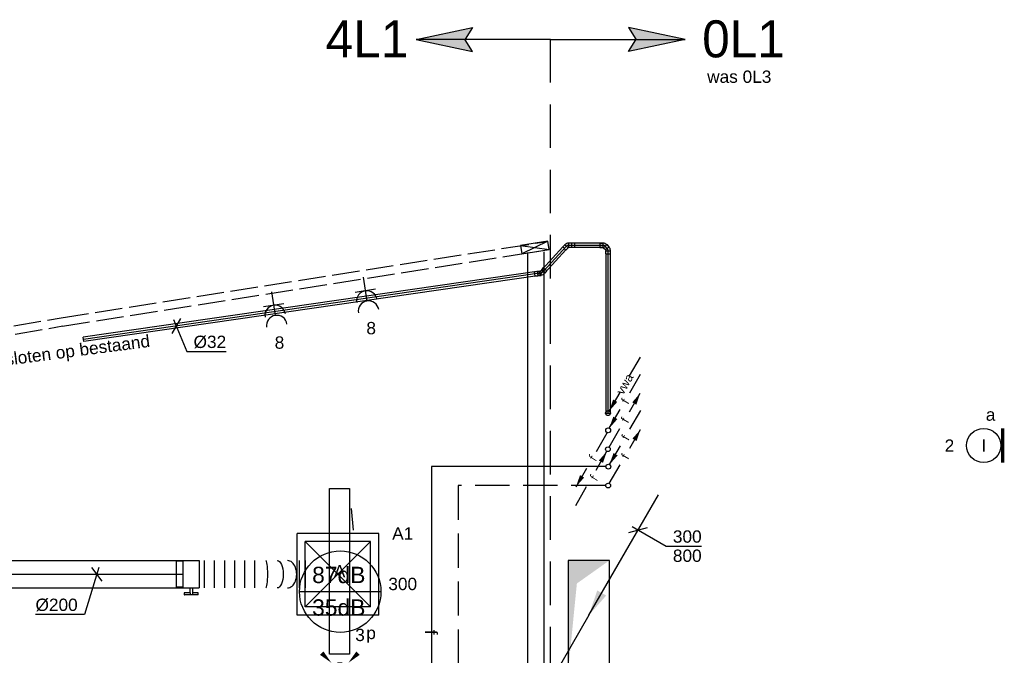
# Model space of a CAD drawing. Extents: x -257677 to 221252, y -185516 to 120782.
# Tile 126 of 171: x -28811 to -21633, y -44049 to -39413. Entities that reach past the tile are written whole.
import ezdxf
from ezdxf.enums import TextEntityAlignment as Align
from ezdxf.lldxf.tags import DXFTag

# ---------------------------------------------------------------- set-up
doc = ezdxf.new("R2010")
doc.units = 0
doc.header["$LTSCALE"] = 50
for name, pattern in [('2322140', [45, 40, -5]), ('2322203', [45, 5, -2, 5, -2, 5, -2, 5, -2, 5, -2, 5, -5]), ('E_GOOT1', [2000, 1000, 1000]), ('E_GOOT3', [5, 4, -1]), ('HIDDEN', [9.524999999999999, 6.35, -3.175])]:
    doc.linetypes.add(name, pattern=pattern)
doc.layers.get('0').update_dxf_attribs({"linetype": 'CONTINUOUS'})
for name, color, linetype in [('brandmelddecibels', 3, 'CONTINUOUS'), ('EL6131--', 2, 'CONTINUOUS'), ('EL6131--_LB', 2, 'CONTINUOUS'), ('EL6131--_WG', 2, 'CONTINUOUS'), ('EL6222--', 3, 'CONTINUOUS'), ('EL6311--', 3, 'CONTINUOUS'), ('EL6522--', 3, 'CONTINUOUS'), ('EM6131--', 1, 'CONTINUOUS'), ('WL524---_D', 153, 'CONTINUOUS'), ('WL524---_HARTLIJN', 8, 'CONTINUOUS'), ('WL5448--', 4, 'CONTINUOUS'), ('WL570---_TOEVOER', 3, 'CONTINUOUS'), ('WL570---_TOEVOER_HL', 8, 'CONTINUOUS'), ('WL570---_TOEVOER_RST', 2, 'CONTINUOUS'), ('WL570---_TOEVOER_RST_HL', 1, 'CONTINUOUS'), ('WM524---', 1, 'CONTINUOUS'), ('WM5448--', 1, 'CONTINUOUS'), ('WM570---_TOEVOER', 1, 'CONTINUOUS'), ('WM570---_TOEVOER_PR', 1, 'CONTINUOUS'), ('WM570---_TOEVOER_RST_PR', 1, 'CONTINUOUS')]:
    doc.layers.add(name, color=color, linetype=linetype)
doc.styles.add('BURO-018', font='ARIAL.TTF', dxfattribs={"height": 63})
doc.styles.add('ISO25', font='ISO', dxfattribs={"width": 0.9})
tags = doc.linetypes.add('CENTER2', pattern=[28.575000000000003, 19.05, -3.175, 3.175, -3.175]).pattern_tags.tags
tags[10:11] = [DXFTag(74, 4), DXFTag(75, 0), DXFTag(340, '0'), DXFTag(46, 1.0), DXFTag(50, 0.0), DXFTag(44, 0.0), DXFTag(45, 0.0)]
tags[8:9] = [DXFTag(74, 4), DXFTag(75, 0), DXFTag(340, '0'), DXFTag(46, 1.0), DXFTag(50, 0.0), DXFTag(44, 0.0), DXFTag(45, 0.0)]
tags[6:7] = [DXFTag(74, 4), DXFTag(75, 0), DXFTag(340, '0'), DXFTag(46, 1.0), DXFTag(50, 0.0), DXFTag(44, 0.0), DXFTag(45, 0.0)]
tags[4:5] = [DXFTag(74, 4), DXFTag(75, 0), DXFTag(340, '0'), DXFTag(46, 1.0), DXFTag(50, 0.0), DXFTag(44, 0.0), DXFTag(45, 0.0)]

# ---------------------------------------------------------------- blocks, each defined once
blk = doc.blocks.new('E00172')
at = {"color": 0, "linetype": 'Continuous', "const_width": 0.5}
blk.add_lwpolyline([(-2.5, 0.75), (2.5, 0.75)], dxfattribs=at)
at = {"color": 0, "linetype": 'Continuous'}
blk.add_circle((0, 3.5), 2.5, dxfattribs=at)
at = {"color": 0, "linetype": 'Continuous', "style": 'BURO-018'}
for tag, p in [('E_GKAST', (0, 11.5)), ('E_GROEP', (0, 8.5)), ('E_SGROEP', (4.5, 8.5)), ('E_ARMCODE', (0, 3.5)), ('E_SLET', (4.5, 2.5))]:
    blk.add_attdef(tag, text='', height=1.8, dxfattribs=at).set_placement(p, align=Align.MIDDLE)
blk = doc.blocks.new('E001611207146')
at = {"color": 0}
for p, q in [((-12.07, -1.46), (-12.07, 1.46)), ((-12.07, 1.46), (12.07, 1.46)), ((12.07, 1.46), (12.07, -1.46)), ((12.07, -1.46), (-12.07, -1.46))]:
    blk.add_line(p, q, dxfattribs=at)
at = {"color": 0, "linetype": 'Continuous', "style": 'BURO-018'}
for tag, p in [('E_GKAST', (0, 8)), ('E_GROEP', (0, 5)), ('E_SGROEP', (4.5, 5)), ('E_ARMCODE', (0, 0)), ('E_SLET', (4.5, -3))]:
    blk.add_attdef(tag, text='', height=1.8, dxfattribs=at).set_placement(p, align=Align.MIDDLE)
blk = doc.blocks.new('E00411')
at = {"color": 0, "linetype": 'Continuous'}
blk.add_circle((0, 0), 1.25, dxfattribs=at)
for points in [[(-2.891705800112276, 2.395768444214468), (-2.395768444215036, 2.891705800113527), (-1.237436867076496, 1.237436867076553)], [(2.395768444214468, 2.891705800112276), (2.891705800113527, 2.395768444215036), (1.237436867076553, 1.237436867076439)], [(-2.395768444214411, -2.891705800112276), (-2.89170580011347, -2.395768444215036), (-1.237436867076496, -1.237436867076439)], [(2.89170580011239, -2.395768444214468), (2.395768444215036, -2.891705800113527), (1.237436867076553, -1.237436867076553)]]:
    blk.add_solid(points, dxfattribs=at)
at = {"color": 0, "linetype": 'Continuous', "style": 'BURO-018'}
for tag, height, p in [('E_SLET1', 1.8, (-2.842e-13, 4.641705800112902)), ('E_GROEP', 1.799999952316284, (0, 0)), ('E_GKAST', 1.799999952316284, (0, 0))]:
    blk.add_attdef(tag, text='', height=height, dxfattribs=at).set_placement(p, align=Align.MIDDLE)
at = {"color": 0, "linetype": 'Continuous', "style": 'BURO-018', "flags": 1}
for tag in ['E_MATCODE', 'E_SGROEP']:
    blk.add_attdef(tag, text='', height=1.799999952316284, dxfattribs=at).set_placement((0, 0), align=Align.MIDDLE)
blk = doc.blocks.new('*U736')
at = {"color": 0, "ltscale": 10}
for p, q in [((0, 60, -2730), (4789.911161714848, 59.99999999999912, -2730)), ((0, -60, -2730), (4789.911161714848, -60.00000000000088, -2730))]:
    blk.add_line(p, q, dxfattribs=at)
at = {"layer": 'EM6131--', "color": 1, "style": 'BURO-018'}
blk.add_attdef('POSNR', text='', height=90, dxfattribs=at).set_placement((0, 0), align=Align.MIDDLE)
blk = doc.blocks.new('E00112')
at = {"color": 0, "linetype": 'Continuous'}
for p, q in [((0, 1), (-1, 1)), ((-1, 1), (-1, 0)), ((-1, 0), (0, 1)), ((-1, 1), (0, 0)), ((0, 0), (0, 1)), ((-1, 0), (0, 0))]:
    blk.add_line(p, q, dxfattribs=at)
blk = doc.blocks.new('111304A')
at = {"color": 0, "linetype": 'Continuous'}
for p, q in [((0, 1), (0, 4.5)), ((-1.5, 3), (1.5, 3))]:
    blk.add_line(p, q, dxfattribs=at)
for centre in [(0, 6), (0, 4.5)]:
    blk.add_arc(centre, 1.5, 180, 0, dxfattribs=at)
at = {"color": 0, "linetype": 'Continuous', "style": 'BURO-018'}
for tag, p in [('E_GKAST', (0, 11.5)), ('E_GROEP', (0, 8.5)), ('E_SGROEP', (4.5, 8.5))]:
    blk.add_attdef(tag, text='', height=1.8, dxfattribs=at).set_placement(p, align=Align.MIDDLE)
at = {"color": 0, "linetype": 'Continuous', "style": 'BURO-018', "flags": 1}
for tag, height, p in [('E_VERMCODE', 1.8, (13, 8.5)), ('E_MATCODE', 1.799999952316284, (0, 0))]:
    blk.add_attdef(tag, text='', height=height, dxfattribs=at).set_placement(p, align=Align.MIDDLE)
blk = doc.blocks.new('LDV1')
at = {"color": 0, "linetype": 'Continuous'}
for p, q in [((4.5, 7.794228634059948), (6.75, 11.69134295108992)), ((0.25, 0.4330127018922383), (2.5, 4.330127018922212))]:
    blk.add_line(p, q, dxfattribs=at)
blk.add_lwpolyline([(6.749999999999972, 11.69134295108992, 0, 1, 0), (5.499999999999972, 9.526279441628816, 1, 1, 0)], format="xyseb", dxfattribs=at)
blk.add_circle((0, 0), 0.5, dxfattribs=at)
at = {"color": 0, "linetype": 'Continuous', "style": 'BURO-018'}
blk.add_attdef('LD_TEXT1', text='', height=1.8, rotation=59.99999999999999, dxfattribs=at).set_placement((3.5, 6.06217782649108), align=Align.MIDDLE)
blk = doc.blocks.new('LDV3')
at = {"color": 0, "linetype": 'Continuous'}
for p, q in [((4.5, 7.794228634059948), (6.75, 11.69134295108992)), ((0.25, 0.4330127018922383), (2.500000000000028, 4.330127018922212))]:
    blk.add_line(p, q, dxfattribs=at)
blk.add_lwpolyline([(0.2500000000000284, 0.4330127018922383, 0, 1, 0), (1.500000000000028, 2.598076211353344, 1, 1, 0)], format="xyseb", dxfattribs=at)
blk.add_circle((0, 0), 0.5, dxfattribs=at)
at = {"color": 0, "linetype": 'Continuous', "style": 'BURO-018'}
blk.add_attdef('LD_TEXT1', text='', height=1.8, rotation=59.99999999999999, dxfattribs=at).set_placement((3.5, 6.06217782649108), align=Align.MIDDLE)
blk = doc.blocks.new('*U1005')
at = {"ltscale": 10}
for points in [[(150, 400), (-150, 400), (-150, -400), (-87, 232)], [(0, 0), (61.39982926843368, 181.3242344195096), (126.3314817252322, 143.8359264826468)], [(-507.0000092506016, -878.1497540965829), (-445.6001799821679, -696.8255196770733), (-380.6685275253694, -734.3138276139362)]]:
    blk.add_hatch(color=2, dxfattribs=at).paths.add_polyline_path(points)
at = {"color": 2, "ltscale": 10}
for q in [(507.0000092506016, 878.1497540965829, -3600), (-507.0000092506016, -878.1497540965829, -3600)]:
    blk.add_line((0, 0, -3600), q, dxfattribs=at)
at = {"color": 0, "ltscale": 10}
for p, q in [((150, 400, -3600), (-150, 400, -3600)), ((-150, 400, -3600), (-150, -400, -3600)), ((150, -400, -3600), (150, 400, -3600)), ((-150, -400, -3600), (150, -400, -3600))]:
    blk.add_line(p, q, dxfattribs=at)
at = {"layer": 'WM570---_TOEVOER_PR', "color": 1, "style": 'BURO-018'}
blk.add_attdef('POSNR', text='', height=90, dxfattribs=at).set_placement((0, 0), align=Align.MIDDLE)
blk = doc.blocks.new('*U1006')
at = {"layer": 'WM570---_TOEVOER', "color": 0, "ltscale": 10}
for p, q in [((-68.30127038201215, -18.30126946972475), (68.30127038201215, 18.30126946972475)), ((-43.30126992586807, 25.00000045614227), (203.6130638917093, -117.5560601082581)), ((203.6130638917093, -117.5560601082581), (463.3879615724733, -117.5560601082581))]:
    blk.add_line(p, q, dxfattribs=at)
at = {"layer": 'WM570---_TOEVOER', "color": 0, "style": 'BURO-018'}
for s, p in [('300', (253.6130638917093, -92.55606010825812)), ('800', (253.6130638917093, -232.5560601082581))]:
    blk.add_text(s, height=90, dxfattribs=at).set_placement(p)
blk = doc.blocks.new('*U1664')
at = {"color": 0, "ltscale": 10}
for p, q in [((297.5, 297.5, -2865), (-297.5, 297.5, -2865)), ((-297.5, -297.5, -2865), (-297.5, 297.5, -2865)), ((297.5, -297.5, -2865), (297.5, 297.5, -2865)), ((238.5, 238.5, -2865), (-238.5, 238.5, -2865)), ((-238.5, -238.5, -2865), (-238.5, 238.5, -2865)), ((238.5, -238.5, -2865), (-238.5, 238.5, -2865)), ((-238.5, -238.5, -2865), (238.5, 238.5, -2865)), ((238.5, -238.5, -2865), (238.5, 238.5, -2865)), ((238.5, -238.5, -2865), (-238.5, -238.5, -2865)), ((297.5, -297.5, -2865), (-297.5, -297.5, -2865))]:
    blk.add_line(p, q, dxfattribs=at)
at = {"layer": 'WL570---_TOEVOER_RST_HL', "linetype": 'CENTER2'}
blk.add_circle((0, 0, -2865), 0.075, dxfattribs=at)
at = {"layer": 'WL570---_TOEVOER_RST', "color": 1, "style": 'BURO-018'}
for tag in ['MC', 'Q']:
    blk.add_attdef(tag, text='', height=90, dxfattribs=at).set_placement((0, 0), align=Align.MIDDLE)
at = {"layer": 'WM570---_TOEVOER_RST_PR', "color": 1, "style": 'BURO-018'}
blk.add_attdef('POSNR', text='', height=90, dxfattribs=at).set_placement((0, 0), align=Align.MIDDLE)
blk = doc.blocks.new('*U1675')
at = {"color": 0, "ltscale": 10}
for p, q in [((0, 100, -3000.000000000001), (1728.367561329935, 100, -3000.000000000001)), ((0, -100, -3000.000000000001), (0, 100, -3000.000000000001)), ((0, -100, -3000.000000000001), (1728.367561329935, -100, -3000.000000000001))]:
    blk.add_line(p, q, dxfattribs=at)
at = {"layer": 'WL570---_TOEVOER_HL', "linetype": 'CENTER2'}
blk.add_line((0, 0, -3000.000000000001), (1728.367561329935, 0, -3000.000000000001), dxfattribs=at)
at = {"layer": 'WM570---_TOEVOER_PR', "color": 1, "style": 'BURO-018'}
blk.add_attdef('POSNR', text='', height=90, dxfattribs=at).set_placement((0, 0), align=Align.MIDDLE)
blk = doc.blocks.new('*U1676')
at = {"color": 2, "ltscale": 10}
for p, q in [((-58.20000000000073, 95, -3000), (-107.7000000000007, 95, -3000)), ((-107.7000000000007, -95, -3000), (-107.7000000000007, 95, -3000)), ((-58.20000000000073, 100, -3000), (58.20000000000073, 100, -3000)), ((-58.20000000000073, -100, -3000), (-58.20000000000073, 100, -3000)), ((58.20000000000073, 100, -3000), (58.20000000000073, -100, -3000)), ((-58.20000000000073, -95, -3000), (-107.7000000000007, -95, -3000)), ((-58.20000000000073, -100, -3000), (-9.700000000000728, -100, -3000)), ((-51.23601183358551, -136.6666666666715, -3000), (-51.23601183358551, -150.0000000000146, -3000)), ((-49.56934516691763, -136.6666666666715, -3000), (-51.23601183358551, -136.6666666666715, -3000)), ((-7.442182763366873, -136.6666666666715, -3000), (-49.56934516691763, -136.6666666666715, -3000)), ((-49.56934516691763, -150.0000000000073, -3000), (-49.56934516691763, -136.6666666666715, -3000)), ((-9.700000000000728, -100, -3000), (-9.700000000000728, -136.6666666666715, -3000)), ((-7.442182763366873, -136.6666666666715, -3000), (-7.442182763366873, -150.0000000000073, -3000)), ((9.700000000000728, -100, -3000), (9.700000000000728, -150, -3000)), ((9.700000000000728, -100, -3000), (58.20000000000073, -100, -3000)), ((51.23601183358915, -136.6666666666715, -3000), (9.700000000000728, -136.6666666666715, -3000)), ((51.23601183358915, -150.0000000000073, -3000), (51.23601183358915, -136.6666666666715, -3000)), ((-51.23601183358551, -150.0000000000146, -3000), (-49.56934516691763, -150.0000000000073, -3000)), ((-7.442182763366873, -150.0000000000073, -3000), (-49.56934516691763, -150.0000000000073, -3000)), ((9.700000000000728, -150, -3000), (-7.442182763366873, -150, -3000)), ((51.23601183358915, -150.0000000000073, -3000), (9.700000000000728, -150.0000000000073, -3000))]:
    blk.add_line(p, q, dxfattribs=at)
blk.add_spline([(-9.650232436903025, -99.99518481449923, -3000), (-9.501440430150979, -99.98093503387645, -3000), (-9.25515078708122, -99.95783018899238, -3000), (-8.913890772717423, -99.9268104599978, -3000), (-8.481162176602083, -99.88913910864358, -3000), (-7.961405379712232, -99.84635183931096, -3000), (-7.359953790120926, -99.80019498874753, -3000), (-6.682979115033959, -99.75255490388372, -3000), (-5.937428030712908, -99.70538125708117, -3000), (-5.130950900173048, -99.66060734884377, -3000), (-4.271823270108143, -99.62007063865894, -3000), (-3.368860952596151, -99.58543680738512, -3000), (-2.431329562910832, -99.55813057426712, -3000), (-1.468849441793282, -99.53927626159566, -3000), (-0.4912969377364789, -99.5296507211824, -3000), (0.4912969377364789, -99.5296507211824, -3000), (1.468849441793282, -99.53927626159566, -3000), (2.431329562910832, -99.55813057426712, -3000), (3.368860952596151, -99.58543680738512, -3000), (4.271823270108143, -99.62007063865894, -3000), (5.130950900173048, -99.66060734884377, -3000), (5.937428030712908, -99.70538125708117, -3000), (6.682979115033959, -99.75255490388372, -3000), (7.359953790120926, -99.80019498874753, -3000), (7.961405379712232, -99.84635183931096, -3000), (8.481162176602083, -99.88913910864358, -3000), (8.913890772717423, -99.9268104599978, -3000), (9.25515078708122, -99.95783018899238, -3000), (9.501440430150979, -99.98093503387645, -3000), (9.650232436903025, -99.99518481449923, -3000), (9.700000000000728, -100, -3000)], degree=3, dxfattribs=at)
at = {"layer": 'WL570---_TOEVOER', "color": 1, "style": 'BURO-018'}
blk.add_attdef('I', text='', height=90, dxfattribs=at).set_placement((0, 0), align=Align.MIDDLE)
at = {"layer": 'WM570---_TOEVOER_PR', "color": 1, "style": 'BURO-018'}
blk.add_attdef('POSNR', text='', height=90, dxfattribs=at).set_placement((0, 0), align=Align.MIDDLE)
blk = doc.blocks.new('*U1677')
at = {"color": 0, "ltscale": 10}
for p, q in [((0, 100, -3000), (0, -100, -3000)), ((36.71557386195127, 100, -3000), (36.71557386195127, -100, -3000)), ((110.1467215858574, 100, -3000), (110.1467215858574, -100, -3000)), ((183.5778693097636, 100, -3000), (183.5778693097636, -100, -3000)), ((257.0090170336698, 100, -3000), (257.0090170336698, -100, -3000)), ((330.440164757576, 100, -3000), (330.440164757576, -100, -3000)), ((403.8713124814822, 100, -3000), (403.8713124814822, -100, -3000)), ((729.1276471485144, 99.602971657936, -3000), (729.1276471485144, -100.397028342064, -3000)), ((772.5197906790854, 99.602971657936, -3000), (772.5197906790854, -100.397028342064, -3000))]:
    blk.add_line(p, q, dxfattribs=at)
for centre, major_axis, ratio, start_param, end_param in [((484.7649754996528, 0, -3000), (-0.05196706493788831, -99.99999970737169), 0.1472593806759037, 6.283108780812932, 9.424701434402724), ((643.0419034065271, -0.2563360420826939, -3000), (-0.3219402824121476, -99.99950550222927), 0.6748457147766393, 6.282555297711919, 9.424147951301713)]:
    blk.add_ellipse(centre, major_axis=major_axis, ratio=ratio, start_param=start_param, end_param=end_param, dxfattribs=at)
at = {"color": 0, "ltscale": 10, "extrusion": (0, 0, -1)}
blk.add_ellipse((569.3703789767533, -0.08793391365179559, -3000), major_axis=(0.1662593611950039, 99.99987763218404), ratio=0.4292756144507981, start_param=6.282917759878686, end_param=9.424510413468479, dxfattribs=at)
at = {"layer": 'WM570---_TOEVOER_PR', "color": 1, "style": 'BURO-018'}
blk.add_attdef('POSNR', text='', height=90, dxfattribs=at).set_placement((0, 0), align=Align.MIDDLE)
blk = doc.blocks.new('*U1704')
at = {"layer": 'WM570---_TOEVOER', "color": 0, "ltscale": 10}
for p, q in [((15.01579526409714, 50), (-87.96864316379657, -292.9203602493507)), ((-37.19027820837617, 50), (37.19027820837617, -50)), ((-87.96864316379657, -292.9203602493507), (-445.540266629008, -292.9203602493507))]:
    blk.add_line(p, q, dxfattribs=at)
at = {"layer": 'WM570---_TOEVOER', "color": 0, "style": 'BURO-018'}
blk.add_text('%%c200', height=90, dxfattribs=at).set_placement((-445.540266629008, -267.9203602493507))
blk = doc.blocks.new('2322140-3')
at = {"layer": 'WM5448--', "color": 0, "style": 'BURO-018'}
blk.add_text('f', height=90, rotation=270.0000000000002, dxfattribs=at).set_placement((-25808.1977648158, -43880.35917371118, 2900), align=Align.MIDDLE)
blk = doc.blocks.new('*U2210')
at = {"color": 0, "ltscale": 10}
for p, q in [((0, 16, -3000), (1164.608010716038, 15.99999999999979, -3000)), ((0, -16, -3000), (5.878304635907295e-15, 16, -3000)), ((0, -16, -3000), (1164.608010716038, -16.00000000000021, -3000))]:
    blk.add_line(p, q, dxfattribs=at)
at = {"layer": 'WL524---_HARTLIJN', "linetype": 'CENTER2'}
blk.add_line((0, 0, -3000), (1186.608010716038, -2.179763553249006e-13, -3000), dxfattribs=at)
at = {"layer": 'WL524---_D', "color": 1, "style": 'BURO-018'}
blk.add_attdef('POSNR', text='', height=90, dxfattribs=at).set_placement((0, 0), align=Align.MIDDLE)
blk = doc.blocks.new('*U2211')
at = {"color": 0, "ltscale": 10}
for p, q in [((-32, 16.79999999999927, -3000), (-10, 16.79999999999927, -3000)), ((-32, 16.79999999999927, -3000), (-32.00000000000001, -16.79999999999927, -3000)), ((-10, 16.79999999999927, -3000), (-9.19999999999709, 16, -3000)), ((-10, 16.79999999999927, -3000), (-10.00000000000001, -16.79999999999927, -3000)), ((-9.19999999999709, 16, -3000), (-4.808326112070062, 17.81909088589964, -3000)), ((10.74802307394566, 34.50681092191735, -3000), (-4.808326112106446, 18.95046173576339, -3000)), ((-4.808326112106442, 18.95046173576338, -3000), (-4.808326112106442, 17.81909088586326, -3000)), ((18.9504617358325, -4.808326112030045, -3000), (-4.808326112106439, 18.95046173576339, -3000)), ((34.50681092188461, 10.74802307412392, -3000), (10.74802307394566, 34.50681092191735, -3000)), ((34.50681092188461, 10.74802307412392, -3000), (18.9504617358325, -4.808326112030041, -3000)), ((-32, -16.79999999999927, -3000), (-10, -16.79999999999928, -3000)), ((-10, -16.79999999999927, -3000), (-9.19999999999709, -16, -3000)), ((18.9504617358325, -4.808326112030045, -3000), (17.81909088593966, -4.808326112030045, -3000))]:
    blk.add_line(p, q, dxfattribs=at)
blk.add_arc((-9.19999999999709, 22.21076477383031, -3000), 38.21076477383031, 270, 315, dxfattribs=at)
at = {"layer": 'WL524---_HARTLIJN', "linetype": 'CENTER2'}
blk.add_arc((-9.19999999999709, 22.21076477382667, -3000), 22.21076477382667, 270, 315, dxfattribs=at)
at = {"layer": 'WL524---_D', "color": 1, "style": 'BURO-018'}
blk.add_attdef('POSNR', text='', height=90, dxfattribs=at).set_placement((0, 0), align=Align.MIDDLE)
blk = doc.blocks.new('*U2212')
at = {"color": 0, "ltscale": 10}
for p, q in [((-9.200000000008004, 16.00000000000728, -3000), (-31.000000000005, 16.00000000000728, -3000)), ((-9.200000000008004, 16.00000000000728, -3000), (-4.808326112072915, 17.81909088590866, -3000)), ((10.74802307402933, 34.50681092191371, -3000), (-4.808326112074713, 18.95046173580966, -3000)), ((-4.808326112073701, 18.95046173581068, -3000), (-4.808326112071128, 17.81909088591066, -3000)), ((18.95046173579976, -4.808326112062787, -3000), (-4.808326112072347, 18.95046173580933, -3000)), ((34.5068109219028, 10.74802307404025, -3000), (10.74802307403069, 34.50681092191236, -3000)), ((34.5068109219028, 10.74802307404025, -3000), (18.95046173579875, -4.808326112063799, -3000)), ((-9.200000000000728, -15.99999999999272, -3000), (-30.99999999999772, -15.99999999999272, -3000)), ((18.95046173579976, -4.808326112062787, -3000), (17.81909088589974, -4.808326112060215, -3000))]:
    blk.add_line(p, q, dxfattribs=at)
blk.add_arc((-9.199999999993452, 22.2107647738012, -3000), 38.21076477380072, 269.9999999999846, 315.0000000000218, dxfattribs=at)
at = {"layer": 'WL524---_HARTLIJN', "linetype": 'CENTER2'}
blk.add_line((-31, 7.275957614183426e-12, -3000), (-9.200000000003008, 7.275957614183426e-12, -3000), dxfattribs=at)
blk.add_arc((-9.200000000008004, 22.21076477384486, -3000), 22.2107647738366, 270.0000000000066, 315, dxfattribs=at)
at = {"layer": 'WL524---_D', "color": 1, "style": 'BURO-018'}
blk.add_attdef('POSNR', text='', height=90, dxfattribs=at).set_placement((0, 0), align=Align.MIDDLE)
blk = doc.blocks.new('*U2213')
at = {"color": 0, "ltscale": 10}
for p, q in [((0, 16, -3000), (203.2906406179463, 15.99999999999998, -3000)), ((0, -16, -3000), (203.2906406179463, -16.00000000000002, -3000))]:
    blk.add_line(p, q, dxfattribs=at)
at = {"layer": 'WL524---_HARTLIJN', "linetype": 'CENTER2'}
blk.add_line((0, 0, -3000), (225.2906406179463, -2.759014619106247e-14, -3000), dxfattribs=at)
at = {"layer": 'WL524---_D', "color": 1, "style": 'BURO-018'}
blk.add_attdef('POSNR', text='', height=90, dxfattribs=at).set_placement((0, 0), align=Align.MIDDLE)
blk = doc.blocks.new('*U2214')
at = {"color": 0, "ltscale": 10}
for p, q in [((-22, 16.80000000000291, -3000), (24, 16.8000000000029, -3000)), ((-22, 16.80000000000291, -3000), (-22, -16.80000000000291, -3000)), ((0, 16.80000000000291, -3000), (-4.11481324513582e-15, -16.80000000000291, -3000)), ((2, 16.80000000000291, -3000), (1.999999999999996, -16.80000000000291, -3000)), ((24, 16.80000000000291, -3000), (24, -16.80000000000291, -3000)), ((-22, -16.80000000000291, -3000), (24, -16.80000000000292, -3000))]:
    blk.add_line(p, q, dxfattribs=at)
at = {"layer": 'WL524---_HARTLIJN', "linetype": 'CENTER2'}
blk.add_line((0, 0, -3000), (2, -2.449293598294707e-16, -3000), dxfattribs=at)
at = {"layer": 'WL524---_D', "color": 1, "style": 'BURO-018'}
blk.add_attdef('POSNR', text='', height=90, dxfattribs=at).set_placement((0, 0), align=Align.MIDDLE)
blk = doc.blocks.new('*U2215')
at = {"color": 0, "ltscale": 10}
for p, q in [((-9.000000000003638, 16.08284271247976, -3000), (-4.808326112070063, 17.81909088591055, -3000)), ((10.74802307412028, 34.50681092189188, -3000), (-4.808326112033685, 18.95046173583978, -3000)), ((-4.808326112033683, 18.95046173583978, -3000), (-4.808326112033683, 17.81909088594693, -3000)), ((18.95046173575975, -4.808326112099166, -3000), (-4.808326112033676, 18.95046173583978, -3000)), ((34.50681092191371, 10.74802307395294, -3000), (10.74802307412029, 34.50681092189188, -3000)), ((34.50681092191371, 10.74802307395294, -3000), (18.95046173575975, -4.808326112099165, -3000)), ((18.95046173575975, -4.808326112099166, -3000), (17.81909088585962, -4.808326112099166, -3000))]:
    blk.add_line(p, q, dxfattribs=at)
blk.add_arc((-9.199999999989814, 22.21076477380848, -3000), 38.2107647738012, 270.2998947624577, 315.0000000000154, dxfattribs=at)
at = {"layer": 'WL524---_HARTLIJN', "linetype": 'CENTER2'}
blk.add_line((-31.00000000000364, 7.275957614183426e-12, -3000), (-9.200000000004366, 7.273287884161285e-12, -3000), dxfattribs=at)
blk.add_arc((-9.200000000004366, 22.21076477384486, -3000), 22.21076477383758, 270, 314.9999999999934, dxfattribs=at)
at = {"layer": 'WL524---_D', "color": 1, "style": 'BURO-018'}
blk.add_attdef('POSNR', text='', height=90, dxfattribs=at).set_placement((0, 0), align=Align.MIDDLE)
blk = doc.blocks.new('*U2216')
at = {"color": 0, "ltscale": 10}
for p, q in [((22.00000000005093, 16.00000000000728, -3000), (245.8976336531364, 16.00000000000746, -3000)), ((245.8976336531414, 16.00000000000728, -3000), (245.8976336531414, -15.99999999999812, -3000)), ((21.99999999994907, -16, -3000), (245.8976336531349, -15.99999999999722, -3000))]:
    blk.add_line(p, q, dxfattribs=at)
at = {"layer": 'WL524---_HARTLIJN', "linetype": 'CENTER2'}
blk.add_line((7.275957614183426e-12, 0, -3000), (245.8976336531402, 2.784612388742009e-12, -3000), dxfattribs=at)
at = {"layer": 'WL524---_D', "color": 1, "style": 'BURO-018'}
blk.add_attdef('POSNR', text='', height=90, dxfattribs=at).set_placement((0, 0), align=Align.MIDDLE)
blk = doc.blocks.new('*U2217')
at = {"color": 0, "ltscale": 10}
for p, q in [((-9.000000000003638, 16.08284271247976, -3000), (-4.808326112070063, 17.81909088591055, -3000)), ((10.74802307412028, 34.50681092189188, -3000), (-4.808326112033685, 18.95046173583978, -3000)), ((-4.808326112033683, 18.95046173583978, -3000), (-4.808326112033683, 17.81909088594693, -3000)), ((18.95046173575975, -4.808326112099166, -3000), (-4.808326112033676, 18.95046173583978, -3000)), ((34.50681092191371, 10.74802307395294, -3000), (10.74802307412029, 34.50681092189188, -3000)), ((34.50681092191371, 10.74802307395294, -3000), (18.95046173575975, -4.808326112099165, -3000)), ((18.95046173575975, -4.808326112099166, -3000), (17.81909088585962, -4.808326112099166, -3000))]:
    blk.add_line(p, q, dxfattribs=at)
blk.add_arc((-9.199999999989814, 22.21076477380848, -3000), 38.2107647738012, 270.2998947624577, 315.0000000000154, dxfattribs=at)
at = {"layer": 'WL524---_HARTLIJN', "linetype": 'CENTER2'}
blk.add_line((-31.00000000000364, 7.275957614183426e-12, -3000), (-9.200000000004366, 7.273287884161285e-12, -3000), dxfattribs=at)
blk.add_arc((-9.200000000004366, 22.21076477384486, -3000), 22.21076477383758, 270, 314.9999999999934, dxfattribs=at)
at = {"layer": 'WL524---_D', "color": 1, "style": 'BURO-018'}
blk.add_attdef('POSNR', text='', height=90, dxfattribs=at).set_placement((0, 0), align=Align.MIDDLE)
blk = doc.blocks.new('*U2223')
at = {"color": 0, "ltscale": 10}
for p, q in [((-3.637978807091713e-12, 16, -3000), (3358.062280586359, 16, -3000)), ((-7.275957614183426e-12, -16, -3000), (-4.789058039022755e-12, 16.00000000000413, -3000)), ((3358.062280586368, 16, -3000), (3358.062280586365, -16.00000000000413, -3000)), ((-7.275957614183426e-12, -16, -3000), (3358.062280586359, -16.00000000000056, -3000))]:
    blk.add_line(p, q, dxfattribs=at)
at = {"layer": 'WL524---_HARTLIJN', "linetype": 'CENTER2'}
blk.add_line((-3.637978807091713e-12, 0, -3000), (3358.062280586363, -5.59229709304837e-13, -3000), dxfattribs=at)
at = {"layer": 'WL524---_D', "color": 1, "style": 'BURO-018'}
blk.add_attdef('POSNR', text='', height=90, dxfattribs=at).set_placement((0, 0), align=Align.MIDDLE)
blk = doc.blocks.new('*U2224')
at = {"layer": 'WM524---', "color": 0, "ltscale": 10}
for p, q in [((31.44379846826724, 55.07927983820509), (-31.44379846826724, -55.07927983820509)), ((-19.56863525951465, 47.6863894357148), (76.36878160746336, -186.10145327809)), ((76.36878160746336, -186.10145327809), (364.0154391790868, -186.10145327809))]:
    blk.add_line(p, q, dxfattribs=at)
at = {"layer": 'WM524---', "color": 0, "style": 'BURO-018'}
blk.add_text('%%c32', height=90, dxfattribs=at).set_placement((126.3687816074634, -161.10145327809))

msp = doc.modelspace()

# ---------------------------------------------------------------- linework, layer by layer
at = {"layer": 'brandmelddecibels'}
msp.add_line((-26177.38190869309, -43584.47260297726), (-26770.78698347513, -43584.47260297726), dxfattribs=at)
msp.add_circle((-26474.0844460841, -43584.47260297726), 296.7025373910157, dxfattribs=at)
at = {"layer": 'EL6131--_LB', "linetype": 'E_GOOT1'}
for p, q in [((-25106.57740077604, -47049.56168085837, 2999.999999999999), (-25106.57740077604, -41110.6770541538, 2999.999999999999)), ((-24986.57740077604, -47043.94202103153, 3000), (-24986.57740077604, -41105.05739432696, 3000))]:
    msp.add_line(p, q, dxfattribs=at)
at = {"layer": 'EL6131--_WG', "linetype": 'E_GOOT3'}
for p, q in [((-28507.46504246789, -41587.65011687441, 6000), (-24976.88702474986, -41031.90084067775, 3000)), ((-28498.53353723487, -41646.9822834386, 6000), (-24967.67994096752, -41091.19021247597, 3000)), ((-31566.38403699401, -42094.2255497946, 6000), (-28507.69860531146, -41587.68688206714, 6000.198462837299)), ((-31556.41971173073, -42162.5755117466, 3000), (-28495.22726507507, -41646.4618427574, 5997.190816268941))]:
    msp.add_line(p, q, dxfattribs=at)
at = {"layer": 'EL6311--', "color": 4, "linetype": 'Continuous'}
for p, q in [((-25920.76085548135, -39557.30983931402), (-25508.46532167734, -39470.49745450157)), ((-25508.46532167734, -39470.49745450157), (-25562.35299646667, -39555.23475139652)), ((-23959.46675194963, -39557.30983931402), (-24371.76228575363, -39470.49745450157)), ((-24371.76228575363, -39470.49745450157), (-24317.87461096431, -39555.23475139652)), ((-24940.11380371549, -39557.30983931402), (-25920.76085548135, -39557.30983931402)), ((-25920.76085548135, -39557.30983931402), (-25508.46532167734, -39644.12222412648)), ((-25508.46532167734, -39644.12222412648), (-25562.35299646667, -39559.38492723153)), ((-24940.11380371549, -39557.30983931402), (-23959.46675194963, -39557.30983931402)), ((-23959.46675194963, -39557.30983931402), (-24371.76228575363, -39644.12222412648)), ((-24371.76228575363, -39644.12222412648), (-24317.87461096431, -39559.38492723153))]:
    msp.add_line(p, q, dxfattribs=at)
at = {"layer": 'EL6311--', "color": 4, "linetype": 'HIDDEN'}
msp.add_line((-24942.78685555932, -39554.24862055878), (-24942.78685555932, -46450.84377302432), dxfattribs=at)
at = {"layer": 'EL6311--', "color": 4, "linetype": 'Continuous'}
for points in [[(-25920.76085548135, -39557.30983931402), (-25508.46532167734, -39470.49745450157), (-25562.35299646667, -39555.23475139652)], [(-23959.46675194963, -39557.30983931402), (-24371.76228575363, -39470.49745450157), (-24317.87461096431, -39555.23475139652)], [(-25920.76085548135, -39557.30983931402), (-25508.46532167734, -39644.12222412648), (-25562.35299646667, -39559.38492723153)], [(-23959.46675194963, -39557.30983931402), (-24371.76228575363, -39644.12222412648), (-24317.87461096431, -39559.38492723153)]]:
    msp.add_solid(points, dxfattribs=at)
at = {"layer": 'WL5448--', "color": 2}
for p, q in [((-24605.97895518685, -42561.40669074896), (-24527.22895518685, -42425.00768965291)), ((-24608.45903227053, -42697.1504131), (-24529.70903227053, -42560.75141200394)), ((-24754.72895518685, -42819.04924837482), (-24675.97895518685, -42682.65024727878)), ((-24757.20903227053, -42954.79297072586), (-24678.45903227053, -42818.39396962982))]:
    msp.add_line(p, q, dxfattribs=at)
at = {"layer": 'WL5448--', "linetype": '2322140'}
for p, q in [((-24541.68703571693, -42671.66992894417, 2900), (-25808.1977648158, -42671.66992894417, 2900)), ((-25808.1977648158, -42671.66992894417, 2900), (-25808.19776481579, -45089.04841847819, 2900))]:
    msp.add_line(p, q, dxfattribs=at)
at = {"layer": 'WL5448--', "linetype": '2322203'}
for p, q in [((-24540.13625715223, -42809.39282347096, 2900), (-25612.91723820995, -42809.39282347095, 2900)), ((-25612.91723820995, -42809.39282347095, 2900), (-25612.91723820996, -45309.32436974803, 2900))]:
    msp.add_line(p, q, dxfattribs=at)
at = {"layer": 'WL5448--', "color": 2}
for points in [[(-24529.70903227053, -42560.75141200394, 0, 35, 0), (-24573.45903227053, -42636.52863483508, 35, 35, 0)], [(-24754.72895518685, -42819.04924837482, 0, 35, 0), (-24710.97895518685, -42743.27202554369, 35, 35, 0)]]:
    msp.add_lwpolyline(points, format="xyseb", dxfattribs=at)
at = {"layer": 'WL570---_TOEVOER', "color": 1}
msp.add_line((-26377.59930607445, -43134.96779637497), (-26391.22856154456, -42977.00454034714), dxfattribs=at)

# ---------------------------------------------------------------- block references
at = {"layer": 'EL6131--', "rotation": 90}
msp.add_blockref('*U736', (-25046.57740077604, -46945.61514380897, 5730), dxfattribs=at)
at = {"layer": 'EL6131--_LB', "xscale": 60, "yscale": 200, "zscale": 60, "rotation": 279.1258046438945}
msp.add_blockref('E00112', (-25149.08125857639, -41119.74461475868, 3154.128155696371), dxfattribs=at)
at = {"layer": 'EL6222--'}
ref = msp.add_blockref('111304A', (-26314.37944335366, -41242.43589749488), dxfattribs=dict(at, xscale=50, yscale=50, zscale=50, rotation=188.9457474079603))
ref.add_attrib('E_GROEP', '8', dxfattribs={"layer": '0', "color": 1, "linetype": 'Continuous', "height": 90, "style": 'BURO-018'}).set_placement((-26248.29229761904, -41662.26620746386), align=Align.MIDDLE)
ref = msp.add_blockref('111304A', (-26982.73737578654, -41347.64230713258), dxfattribs=dict(at, xscale=50, yscale=50, zscale=50, rotation=188.9457551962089))
ref.add_attrib('E_GROEP', '8', dxfattribs={"layer": '0', "color": 1, "linetype": 'Continuous', "height": 90, "style": 'BURO-018'}).set_placement((-26916.65017298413, -41767.47260811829), align=Align.MIDDLE)
at = {"layer": 'EL6311--'}
ref = msp.add_blockref('E00172', (-21607.67978364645, -42518.51780747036), dxfattribs=dict(at, xscale=50, yscale=50, zscale=50, rotation=90))
ref.add_attrib('E_ARMCODE', 'I', dxfattribs={"layer": '0', "color": 1, "linetype": 'Continuous', "height": 90, "style": 'BURO-018'}).set_placement((-21782.67978364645, -42518.51780747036), align=Align.MIDDLE)
ref.add_attrib('E_SLET', 'a', dxfattribs={"layer": '0', "color": 1, "linetype": 'Continuous', "height": 90, "style": 'BURO-018'}).set_placement((-21732.67978364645, -42293.51780747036), align=Align.MIDDLE)
ref.add_attrib('E_GROEP', '2', dxfattribs={"layer": '0', "color": 1, "linetype": 'Continuous', "height": 90, "style": 'BURO-018'}).set_placement((-22032.67978364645, -42518.51780747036), align=Align.MIDDLE)
ref = msp.add_blockref('E001611207146', (-26478.36151981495, -43435.58989290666), dxfattribs=dict(at, xscale=50, yscale=50, zscale=50, rotation=270))
ref.add_attrib('E_ARMCODE', 'A', dxfattribs={"layer": '0', "color": 1, "linetype": 'Continuous', "height": 90, "style": 'BURO-018'}).set_placement((-26478.36151981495, -43435.58989290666), align=Align.MIDDLE)
ref.add_attrib('E_SLET', 'p', dxfattribs={"layer": '0', "color": 1, "linetype": 'Continuous', "height": 90, "style": 'BURO-018'}).set_placement((-26248.8832216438, -43898.96708872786), align=Align.MIDDLE)
ref.add_attrib('E_GROEP', '3', dxfattribs={"layer": '0', "color": 1, "linetype": 'Continuous', "height": 90, "style": 'BURO-018'}).set_placement((-26329.55537499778, -43899.50481199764), align=Align.MIDDLE)
ref = msp.add_blockref('E00411', (-26476.39229350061, -44165.22687857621), dxfattribs=dict(at, xscale=50, yscale=50, zscale=50))
ref.add_attrib('E_SLET1', 'p', dxfattribs={"layer": '0', "color": 1, "linetype": 'Continuous', "height": 90, "style": 'BURO-018'}).set_placement((-26615.82983896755, -44165.21005987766), align=Align.MIDDLE)
at = {"layer": 'WL524---_D'}
for name, p, rotation in [('*U2216', (-24825.22493228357, -41064.87825036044, 3000), 227.6377565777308), ('*U2217', (-24817.51283196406, -41058.53535002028, 3000), 180), ('*U2214', (-24784.51283196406, -41058.53535002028, 3000), 180), ('*U2213', (-24559.22219134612, -41058.53535002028, 3000), 180), ('*U2212', (-24549.22219134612, -41058.53535002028, 3000), 135), ('*U2211', (-24520.23081331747, -41087.52672804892, 3000), 90), ('*U2210', (-24520.23081331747, -42284.13473876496, 3000), 90), ('*U2223', (-25021.37970532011, -41262.45077338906, 3000), 188.2460832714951), ('*U2214', (-25035.11874428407, -41264.08469419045, 3000), 8.124185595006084), ('*U2215', (-25002.44992923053, -41259.42116301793, 3000), 8.124185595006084)]:
    msp.add_blockref(name, p, dxfattribs=dict(at, rotation=rotation))
at = {"layer": 'WL5448--', "color": 2}
ref = msp.add_blockref('LDV3', (-24521.77240513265, -42282.57378612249, 2700), dxfattribs=dict(at, xscale=35, yscale=35, zscale=35))
ref.add_attrib('LD_TEXT1', 'vwa', dxfattribs={"layer": '0', "color": 1, "linetype": 'Continuous', "height": 63, "rotation": 59.99999999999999, "style": 'BURO-018'}).set_placement((-24399.27240513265, -42070.39756219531, 2700), align=Align.MIDDLE)
ref = msp.add_blockref('LDV3', (-24520.9073660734, -42407.53300872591, 2700), dxfattribs=dict(at, xscale=35, yscale=35, zscale=35))
ref.add_attrib('LD_TEXT1', 'f', dxfattribs={"layer": '0', "color": 1, "linetype": 'Continuous', "height": 63, "rotation": 59.99999999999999, "style": 'BURO-018'}).set_placement((-24398.4073660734, -42195.35678479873, 2700), align=Align.MIDDLE)
ref = msp.add_blockref('LDV1', (-24522.56023245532, -42545.49235931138, 2700), dxfattribs=dict(at, xscale=35, yscale=35, zscale=35))
ref.add_attrib('LD_TEXT1', 'f', dxfattribs={"layer": '0', "color": 1, "linetype": 'Continuous', "height": 63, "rotation": 59.99999999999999, "style": 'BURO-018'}).set_placement((-24400.06023245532, -42333.3161353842, 2700), align=Align.MIDDLE)
ref = msp.add_blockref('LDV3', (-24519.25238998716, -42672.5709359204, 2700), dxfattribs=dict(at, xscale=35, yscale=35, zscale=35))
ref.add_attrib('LD_TEXT1', 'f', dxfattribs={"layer": '0', "color": 1, "linetype": 'Continuous', "height": 63, "rotation": 59.99999999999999, "style": 'BURO-018'}).set_placement((-24396.75238998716, -42460.39471199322, 2700), align=Align.MIDDLE)
ref = msp.add_blockref('LDV1', (-24520.90525636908, -42810.53028650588, 2700), dxfattribs=dict(at, xscale=35, yscale=35, zscale=35))
ref.add_attrib('LD_TEXT1', 'f', dxfattribs={"layer": '0', "color": 1, "linetype": 'Continuous', "height": 63, "rotation": 59.99999999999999, "style": 'BURO-018'}).set_placement((-24398.40525636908, -42598.35406257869, 2700), align=Align.MIDDLE)
at = {"layer": 'WL570---_TOEVOER'}
for name, p in [('*U1005', (-24661.57902597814, -43756.72928790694, 3600)), ('*U1675', (-29346.70066088, -43457.22990823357, 3000.000000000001)), ('*U1676', (-27560.13309955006, -43457.22990823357, 3000)), ('*U1677', (-27501.93309955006, -43457.22990823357, 3000))]:
    msp.add_blockref(name, p, dxfattribs=at)
at = {"layer": 'WL570---_TOEVOER_RST'}
ref = msp.add_blockref('*U1664', (-26490.91330887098, -43457.62693657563, 2865), dxfattribs=at)
ref.add_attrib('Q', '300', dxfattribs={"color": 1, "height": 90, "style": 'BURO-018'}).set_placement((-26018.41330887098, -43527.90566346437), align=Align.MIDDLE)
ref.add_attrib('MC', 'A1', dxfattribs={"color": 1, "height": 90, "style": 'BURO-018'}).set_placement((-26018.41330887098, -43160.12693657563), align=Align.MIDDLE)
at = {"layer": 'WM524---'}
msp.add_blockref('*U2224', (-27669.28042114, -41646.19329179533, 3000), dxfattribs=at)
at = {"layer": 'WM5448--'}
msp.add_blockref('2322140-3', (0, 0), dxfattribs=at)
at = {"layer": 'WM570---_TOEVOER'}
for name, p in [('*U1006', (-24302.39901746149, -43134.61127922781, 3599.5)), ('*U1704', (-28249.80854629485, -43457.22990823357, 3000.000000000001))]:
    msp.add_blockref(name, p, dxfattribs=at)

# ---------------------------------------------------------------- texts
at = {"layer": 'brandmelddecibels', "color": 2, "style": 'BURO-018'}
for s, p in [('87dB', (-26484.49076394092, -43521.77255277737)), ('35dB', (-26484.49076394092, -43759.40263994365))]:
    msp.add_text(s, height=119.07, dxfattribs=at).set_placement(p, align=Align.CENTER)
at = {"layer": 'EL6311--', "color": 4, "linetype": 'Continuous', "char_height": 270, "width": 1544.948094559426, "attachment_point": 1, "style": 'BURO-018'}
for s, insert in [('{\\fFutura Bk|b0|i0|c0|p34;4L1}', (-26579.90502685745, -39418.08467157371)), ('{\\fFutura Bk|b0|i0|c0|p34;0L1}', (-23835.06374131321, -39417.48453096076))]:
    msp.add_mtext(s, dxfattribs=dict(at, insert=insert))
at = {"layer": 'EL6522--', "color": 1, "style": 'BURO-018'}
msp.add_text('was 0L3', height=90, dxfattribs=at).set_placement((-23798.94915802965, -39873.43235707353))
at = {"layer": 'WL5448--', "color": 2, "style": 'ISO25', "width": 0.9}
for p in [(-24613.69854954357, -42643.05343973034), (-24605.36295500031, -42787.79448773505)]:
    msp.add_text('f', height=70, rotation=57.39026984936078, dxfattribs=at).set_placement(p)
at = {"layer": 'WL570---_TOEVOER', "color": 1, "style": 'BURO-018'}
msp.add_text('aangesloten op bestaand', height=90, rotation=7.457263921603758, dxfattribs=at).set_placement((-29256.43365181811, -41981.44386661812, -2700))

doc.saveas('drawing.dxf')
